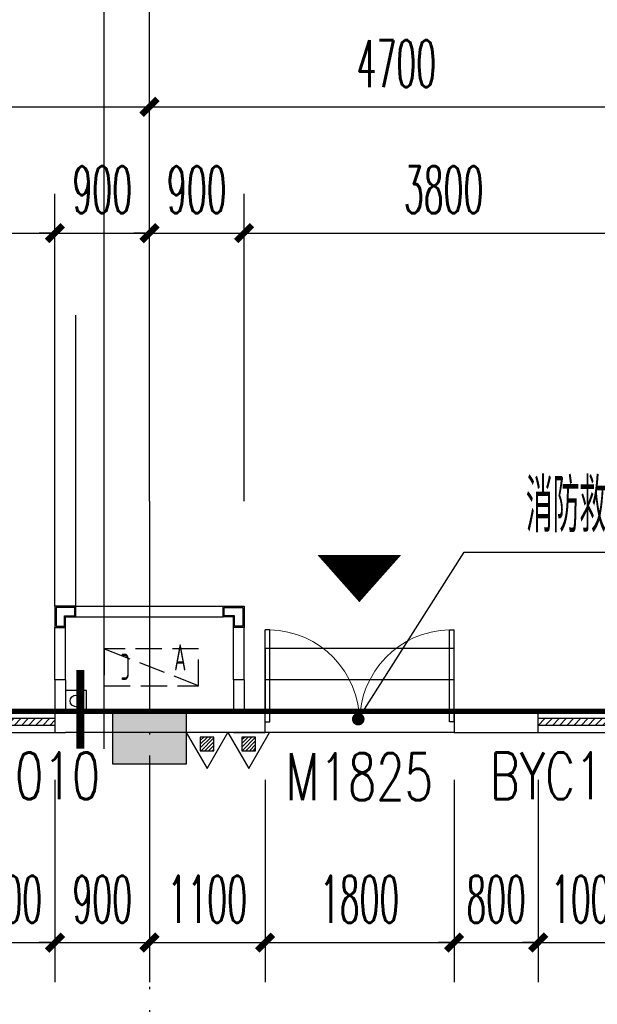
# Model space of a CAD drawing. Extents: x 1779708 to 7299578, y -1121471 to 88434.
# Tile 209 of 256: x 4330231 to 4335730, y -925629 to -916263. Entities that reach past the tile are written whole.
import ezdxf

# ---------------------------------------------------------------- set-up
doc = ezdxf.new("R2010")
doc.units = 0
doc.header["$LTSCALE"] = 1000
doc.header["$MEASUREMENT"] = 0
doc.linetypes.add('DASH', pattern=[0.35, 0.25, -0.1])
doc.linetypes.add('DOTE', pattern=[2.42, 2, -0.2, 0.02, -0.2])
doc.layers.get('0').update_dxf_attribs({"linetype": 'CONTINUOUS'})
doc.layers.get('Defpoints').update_dxf_attribs({"linetype": 'CONTINUOUS'})
for name, color, linetype in [('11111111111111111111111111111', 50, 'DASH'), ('AXIS', 3, 'CONTINUOUS'), ('DIM_IDEN', 3, 'CONTINUOUS'), ('DIM_LEAD', 3, 'CONTINUOUS'), ('DIM_污水', 3, 'CONTINUOUS'), ('DOTE', 1, 'DOTE'), ('EQUIP_灭火器', 7, 'CONTINUOUS'), ('GGSignatureLayer', 7, 'CONTINUOUS'), ('P_PS_DIM', 1, 'CONTINUOUS'), ('PUB_DIM', 3, 'CONTINUOUS'), ('PUB_TEXT', 7, 'CONTINUOUS'), ('STAIR', 2, 'CONTINUOUS'), ('WALL', 255, 'CONTINUOUS'), ('WINDOW', 2, 'CONTINUOUS'), ('WINDOW_TEXT', 7, 'CONTINUOUS'), ('可见线', 6, 'CONTINUOUS'), ('墙柱', 2, 'CONTINUOUS'), ('室外构件', 4, 'CONTINUOUS'), ('建筑', 31, 'CONTINUOUS'), ('空调机位表示', 70, 'CONTINUOUS')]:
    doc.layers.add(name, color=color, linetype=linetype)
doc.styles.add('_TCH_DIM', font='SIMPLEX.shx', dxfattribs={"width": 0.7, "bigfont": 'GBCBIG.shx'})
doc.styles.add('_TCH_DIM_T3', font='SIMPLEX.shx', dxfattribs={"width": 0.494118, "bigfont": 'GBCBIG.shx'})
doc.styles.add('_TCH_WINDOW', font='SIMPLEX', dxfattribs={"height": 3.5, "bigfont": 'GBCBIG'})
doc.styles.get("Standard").update_dxf_attribs({"font": 'GBENOR', "bigfont": 'GBCBIG'})
doc.dimstyles.new('_TCH_ARCH&&150', dxfattribs={"dimtxt": 446.25, "dimasz": 150, "dimexe": 375, "dimexo": 450, "dimgap": 189.375, "dimtad": 1, "dimdec": 0, "dimzin": 0, "dimdsep": 46, "dimtxsty": '_TCH_DIM_T3', "dimblk": 'ARCHTICK', "dimcen": 0.09, "dimdle": 225, "dimclrt": 7, "dimazin": 2, "dimtfac": 1, "dimtdec": 0, "dimtix": 1, "dimtmove": 2, "dimatfit": 3, "dimfxl": 250, "dimtolj": 1, "dimtzin": 0, "dimarcsym": 0})

# ---------------------------------------------------------------- blocks, each defined once
blk = doc.blocks.new('_ArchTick')
at = {"color": 0, "linetype": 'ByBlock', "const_width": 0.4}
blk.add_lwpolyline([(-0.5, -0.5), (0.5, 0.5)], dxfattribs=at)
blk = doc.blocks.new('*D6808')
at = {"layer": 'AXIS', "color": 0, "lineweight": -2, "transparency": 16777216}
for p, q in [((9700, 149650), (9700, 153325)), ((17600, 149650), (17600, 153325)), ((9475, 152950), (17825, 152950))]:
    blk.add_line(p, q, dxfattribs=at)
at = {"layer": 'Defpoints', "color": 0, "transparency": 16777216}
for p in [(17600, 152950), (9700, 149200), (17600, 149200)]:
    blk.add_point(p, dxfattribs=at)
at = {"layer": 'AXIS', "color": 0, "lineweight": -2, "transparency": 16777216, "xscale": 150, "yscale": 150, "zscale": 150, "rotation": 180}
blk.add_blockref('_ArchTick', (9700, 152950), dxfattribs=at)
at = {"layer": 'AXIS', "color": 0, "lineweight": -2, "transparency": 16777216, "xscale": 150, "yscale": 150, "zscale": 150}
blk.add_blockref('_ArchTick', (17600, 152950), dxfattribs=at)
at = {"layer": 'AXIS', "color": 7, "transparency": 16777216, "insert": (13650, 153362.5), "char_height": 446.25, "attachment_point": 5, "style": '_TCH_DIM_T3'}
blk.add_mtext('\\A1;7900', dxfattribs=at)
blk = doc.blocks.new('*D6809')
at = {"layer": 'AXIS', "color": 0, "lineweight": -2, "transparency": 16777216}
for p, q in [((17600, 149650), (17600, 153325)), ((22300, 149650), (22300, 153325)), ((17375, 152950), (22525, 152950))]:
    blk.add_line(p, q, dxfattribs=at)
at = {"layer": 'Defpoints', "color": 0, "transparency": 16777216}
for p in [(22300, 152950), (17600, 149200), (22300, 149200)]:
    blk.add_point(p, dxfattribs=at)
at = {"layer": 'AXIS', "color": 0, "lineweight": -2, "transparency": 16777216, "xscale": 150, "yscale": 150, "zscale": 150, "rotation": 180}
blk.add_blockref('_ArchTick', (17600, 152950), dxfattribs=at)
at = {"layer": 'AXIS', "color": 0, "lineweight": -2, "transparency": 16777216, "xscale": 150, "yscale": 150, "zscale": 150}
blk.add_blockref('_ArchTick', (22300, 152950), dxfattribs=at)
at = {"layer": 'AXIS', "color": 7, "transparency": 16777216, "insert": (19950, 153362.5), "char_height": 446.25, "attachment_point": 5, "style": '_TCH_DIM_T3'}
blk.add_mtext('\\A1;4700', dxfattribs=at)
blk = doc.blocks.new('A$C46E9187A')
at = {"layer": '空调机位表示', "linetype": 'DASH'}
blk.add_lwpolyline([(0, 0), (0, 350), (900, 350), (900, 0)], close=True, dxfattribs=at)
blk.add_lwpolyline([(0, 0), (900, 350)], dxfattribs=at)
at = {"layer": '空调机位表示', "width": 0.6}
for s, p in [('A', (117.7, 145)), ('C', (650.6, 55.4))]:
    blk.add_text(s, height=250, dxfattribs=at).set_placement(p)
blk = doc.blocks.new('a1')
at = {"layer": '11111111111111111111111111111'}
for p, q in [((59122, 49135.6), (59122, 48935.6)), ((59322, 49135.6), (59122, 49135.6)), ((59322, 48935.6), (59322, 49135.6)), ((59122, 48935.6), (59322, 48935.6))]:
    blk.add_line(p, q, dxfattribs=at)
blk = doc.blocks.new('$TwtSys$00000545')
h = blk.add_hatch()
h.set_pattern_fill('ANSI31', color=256, scale=200, angle=180, style=0)
h.set_pattern_definition([(225, (199409.273, 63921.482), (17.6776695, -17.6776695), [])])
h.paths.add_polyline_path([(64.9, 173.7), (-64.9, 173.7), (-64.9, 43.9), (64.9, 43.9)])
for p, q in [((0, 343.6), (-198.4, 0)), ((198.4, 0), (0, 343.6)), ((-198.4, 0), (198.4, 0))]:
    blk.add_line(p, q)
blk.add_lwpolyline([(64.9, 173.7), (-64.9, 173.7), (-64.9, 43.9), (64.9, 43.9)], close=True)
blk = doc.blocks.new('$DorLib2D$00000002')
for p, q in [((-0.5, 0), (-0.5, 0.4875)), ((-0.475, 0.4875), (-0.5, 0.4875)), ((-0.475, 0), (-0.475, 0.4875)), ((0.475, 0), (0.475, 0.4875)), ((0.475, 0.4875), (0.5, 0.4875)), ((0.5, 0), (0.5, 0.4875)), ((-0.5, 0), (-0.475, 0)), ((0.5, 0), (0.475, 0))]:
    blk.add_line(p, q)
at = {"lineweight": 13}
for centre, start, end in [((-0.4875, 0), 0, 88.5307), ((0.4875, 0), 91.4693, 180)]:
    blk.add_arc(centre, 0.4875, start, end, dxfattribs=at)
blk = doc.blocks.new('*D4665')
at = {"layer": 'Defpoints', "color": 0, "transparency": 16777216}
for p in [(4336167.1, -918293.3), (4332367.1, -921293.3), (4336167.1, -921293.3)]:
    blk.add_point(p, dxfattribs=at)
at = {"layer": 'PUB_DIM', "color": 0, "lineweight": -2, "transparency": 16777216}
for p, q in [((4332367.1, -920843.3), (4332367.1, -917918.3)), ((4336167.1, -920843.3), (4336167.1, -917918.3)), ((4332142.1, -918293.3), (4336392.1, -918293.3))]:
    blk.add_line(p, q, dxfattribs=at)
at = {"layer": 'PUB_DIM', "color": 0, "lineweight": -2, "transparency": 16777216, "xscale": 150, "yscale": 150, "zscale": 150, "rotation": 180}
blk.add_blockref('_ArchTick', (4332367.1, -918293.3), dxfattribs=at)
at = {"layer": 'PUB_DIM', "color": 0, "lineweight": -2, "transparency": 16777216, "xscale": 150, "yscale": 150, "zscale": 150}
blk.add_blockref('_ArchTick', (4336167.1, -918293.3), dxfattribs=at)
at = {"layer": 'PUB_DIM', "color": 7, "transparency": 16777216, "insert": (4334267.1, -917880.8), "char_height": 446.25, "attachment_point": 5, "style": '_TCH_DIM_T3'}
blk.add_mtext('\\A1;3800', dxfattribs=at)
blk = doc.blocks.new('*D4666')
at = {"layer": 'Defpoints', "color": 0, "transparency": 16777216}
for p in [(4332367.1, -918293.3), (4331467.1, -921293.3), (4332367.1, -921293.3)]:
    blk.add_point(p, dxfattribs=at)
at = {"layer": 'PUB_DIM', "color": 0, "lineweight": -2, "transparency": 16777216}
for p, q in [((4331467.1, -920843.3), (4331467.1, -917918.3)), ((4332367.1, -920843.3), (4332367.1, -917918.3)), ((4331467.1, -918293.3), (4331317.1, -918293.3)), ((4331467.1, -918293.3), (4332367.1, -918293.3)), ((4332367.1, -918293.3), (4332517.1, -918293.3))]:
    blk.add_line(p, q, dxfattribs=at)
at = {"layer": 'PUB_DIM', "color": 0, "lineweight": -2, "transparency": 16777216, "xscale": 150, "yscale": 150, "zscale": 150}
blk.add_blockref('_ArchTick', (4331467.1, -918293.3), dxfattribs=at)
at = {"layer": 'PUB_DIM', "color": 0, "lineweight": -2, "transparency": 16777216, "xscale": 150, "yscale": 150, "zscale": 150, "rotation": 180}
blk.add_blockref('_ArchTick', (4332367.1, -918293.3), dxfattribs=at)
at = {"layer": 'PUB_DIM', "color": 7, "transparency": 16777216, "insert": (4331917.1, -917880.8), "char_height": 446.25, "attachment_point": 5, "style": '_TCH_DIM_T3'}
blk.add_mtext('\\A1;900', dxfattribs=at)
blk = doc.blocks.new('*D4667')
at = {"layer": 'Defpoints', "color": 0, "transparency": 16777216}
for p in [(4331467.1, -918293.3), (4330567.1, -921293.3), (4331467.1, -921293.3)]:
    blk.add_point(p, dxfattribs=at)
at = {"layer": 'PUB_DIM', "color": 0, "lineweight": -2, "transparency": 16777216}
for p, q in [((4330567.1, -920843.3), (4330567.1, -917918.3)), ((4331467.1, -920843.3), (4331467.1, -917918.3)), ((4330567.1, -918293.3), (4330417.1, -918293.3)), ((4330567.1, -918293.3), (4331467.1, -918293.3)), ((4331467.1, -918293.3), (4331617.1, -918293.3))]:
    blk.add_line(p, q, dxfattribs=at)
at = {"layer": 'PUB_DIM', "color": 0, "lineweight": -2, "transparency": 16777216, "xscale": 150, "yscale": 150, "zscale": 150}
blk.add_blockref('_ArchTick', (4330567.1, -918293.3), dxfattribs=at)
at = {"layer": 'PUB_DIM', "color": 0, "lineweight": -2, "transparency": 16777216, "xscale": 150, "yscale": 150, "zscale": 150, "rotation": 180}
blk.add_blockref('_ArchTick', (4331467.1, -918293.3), dxfattribs=at)
at = {"layer": 'PUB_DIM', "color": 7, "transparency": 16777216, "insert": (4331017.1, -917880.8), "char_height": 446.25, "attachment_point": 5, "style": '_TCH_DIM_T3'}
blk.add_mtext('\\A1;900', dxfattribs=at)
blk = doc.blocks.new('*D4668')
at = {"layer": 'Defpoints', "color": 0, "transparency": 16777216}
for p in [(4330567.1, -918293.3), (4324367.1, -921293.3), (4330567.1, -921293.3)]:
    blk.add_point(p, dxfattribs=at)
at = {"layer": 'PUB_DIM', "color": 0, "lineweight": -2, "transparency": 16777216}
for p, q in [((4324367.1, -920843.3), (4324367.1, -917918.3)), ((4330567.1, -920843.3), (4330567.1, -917918.3)), ((4324142.1, -918293.3), (4330792.1, -918293.3))]:
    blk.add_line(p, q, dxfattribs=at)
at = {"layer": 'PUB_DIM', "color": 0, "lineweight": -2, "transparency": 16777216, "xscale": 150, "yscale": 150, "zscale": 150, "rotation": 180}
blk.add_blockref('_ArchTick', (4324367.1, -918293.3), dxfattribs=at)
at = {"layer": 'PUB_DIM', "color": 0, "lineweight": -2, "transparency": 16777216, "xscale": 150, "yscale": 150, "zscale": 150}
blk.add_blockref('_ArchTick', (4330567.1, -918293.3), dxfattribs=at)
at = {"layer": 'PUB_DIM', "color": 7, "transparency": 16777216, "insert": (4327467.1, -917880.8), "char_height": 446.25, "attachment_point": 5, "style": '_TCH_DIM_T3'}
blk.add_mtext('\\A1;6200', dxfattribs=at)
blk = doc.blocks.new('$WINLIB2D$00000039')
at = {"color": 0}
for p, q in [((0.5, 0.5), (-0.5, 0.5)), ((-0.5, 0.1667), (0.5, 0.1667)), ((-0.3839, -0.1667), (-0.448, 0.1667)), ((-0.3159, -0.1667), (-0.38, 0.1667)), ((-0.2479, -0.1667), (-0.312, 0.1667)), ((-0.1799, -0.1667), (-0.244, 0.1667)), ((-0.1119, -0.1667), (-0.176, 0.1667)), ((-0.0439, -0.1667), (-0.108, 0.1667)), ((0.0241, -0.1667), (-0.04, 0.1667)), ((0.0921, -0.1667), (0.028, 0.1667)), ((0.16, -0.1667), (0.0959, 0.1667)), ((0.228, -0.1667), (0.1639, 0.1667)), ((0.296, -0.1667), (0.2319, 0.1667)), ((0.364, -0.1667), (0.2999, 0.1667)), ((0.432, -0.1667), (0.3679, 0.1667)), ((0.5, -0.1667), (0.4359, 0.1667)), ((-0.4519, -0.1667), (-0.5, 0.0836)), ((-0.5, -0.1667), (0.5, -0.1667)), ((0.5, -0.5), (-0.5, -0.5))]:
    blk.add_line(p, q, dxfattribs=at)
blk = doc.blocks.new('*D6453')
at = {"layer": 'Defpoints', "color": 0, "transparency": 16777216}
for p in [(4335167.1, -923043.3), (4336167.1, -923043.3), (4336167.1, -925041.7)]:
    blk.add_point(p, dxfattribs=at)
at = {"layer": 'PUB_DIM', "color": 0, "lineweight": -2, "transparency": 16777216}
for p, q in [((4335167.1, -923493.3), (4335167.1, -925416.7)), ((4336167.1, -923493.3), (4336167.1, -925416.7)), ((4335167.1, -925041.7), (4335017.1, -925041.7)), ((4335167.1, -925041.7), (4336167.1, -925041.7)), ((4336167.1, -925041.7), (4336317.1, -925041.7))]:
    blk.add_line(p, q, dxfattribs=at)
at = {"layer": 'PUB_DIM', "color": 0, "lineweight": -2, "transparency": 16777216, "xscale": 150, "yscale": 150, "zscale": 150}
blk.add_blockref('_ArchTick', (4335167.1, -925041.7), dxfattribs=at)
at = {"layer": 'PUB_DIM', "color": 0, "lineweight": -2, "transparency": 16777216, "xscale": 150, "yscale": 150, "zscale": 150, "rotation": 180}
blk.add_blockref('_ArchTick', (4336167.1, -925041.7), dxfattribs=at)
at = {"layer": 'PUB_DIM', "color": 7, "transparency": 16777216, "insert": (4335667.1, -924629.2), "char_height": 446.25, "attachment_point": 5, "style": '_TCH_DIM_T3'}
blk.add_mtext('\\A1;1000', dxfattribs=at)
blk = doc.blocks.new('*D6454')
at = {"layer": 'Defpoints', "color": 0, "transparency": 16777216}
for p in [(4334367.1, -923043.3), (4335167.1, -923043.3), (4335167.1, -925041.7)]:
    blk.add_point(p, dxfattribs=at)
at = {"layer": 'PUB_DIM', "color": 0, "lineweight": -2, "transparency": 16777216}
for p, q in [((4334367.1, -923493.3), (4334367.1, -925416.7)), ((4335167.1, -923493.3), (4335167.1, -925416.7)), ((4334367.1, -925041.7), (4334217.1, -925041.7)), ((4334367.1, -925041.7), (4335167.1, -925041.7)), ((4335167.1, -925041.7), (4335317.1, -925041.7))]:
    blk.add_line(p, q, dxfattribs=at)
at = {"layer": 'PUB_DIM', "color": 0, "lineweight": -2, "transparency": 16777216, "xscale": 150, "yscale": 150, "zscale": 150}
blk.add_blockref('_ArchTick', (4334367.1, -925041.7), dxfattribs=at)
at = {"layer": 'PUB_DIM', "color": 0, "lineweight": -2, "transparency": 16777216, "xscale": 150, "yscale": 150, "zscale": 150, "rotation": 180}
blk.add_blockref('_ArchTick', (4335167.1, -925041.7), dxfattribs=at)
at = {"layer": 'PUB_DIM', "color": 7, "transparency": 16777216, "insert": (4334767.1, -924629.2), "char_height": 446.25, "attachment_point": 5, "style": '_TCH_DIM_T3'}
blk.add_mtext('\\A1;800', dxfattribs=at)
blk = doc.blocks.new('*D6455')
at = {"layer": 'Defpoints', "color": 0, "transparency": 16777216}
for p in [(4332567.1, -923043.3), (4334367.1, -923043.3), (4334367.1, -925041.7)]:
    blk.add_point(p, dxfattribs=at)
at = {"layer": 'PUB_DIM', "color": 0, "lineweight": -2, "transparency": 16777216}
for p, q in [((4332567.1, -923493.3), (4332567.1, -925416.7)), ((4334367.1, -923493.3), (4334367.1, -925416.7)), ((4332342.1, -925041.7), (4334592.1, -925041.7))]:
    blk.add_line(p, q, dxfattribs=at)
at = {"layer": 'PUB_DIM', "color": 0, "lineweight": -2, "transparency": 16777216, "xscale": 150, "yscale": 150, "zscale": 150, "rotation": 180}
blk.add_blockref('_ArchTick', (4332567.1, -925041.7), dxfattribs=at)
at = {"layer": 'PUB_DIM', "color": 0, "lineweight": -2, "transparency": 16777216, "xscale": 150, "yscale": 150, "zscale": 150}
blk.add_blockref('_ArchTick', (4334367.1, -925041.7), dxfattribs=at)
at = {"layer": 'PUB_DIM', "color": 7, "transparency": 16777216, "insert": (4333467.1, -924629.2), "char_height": 446.25, "attachment_point": 5, "style": '_TCH_DIM_T3'}
blk.add_mtext('\\A1;1800', dxfattribs=at)
blk = doc.blocks.new('*D6456')
at = {"layer": 'Defpoints', "color": 0, "transparency": 16777216}
for p in [(4331467.1, -923043.3), (4332567.1, -923043.3), (4332567.1, -925041.7)]:
    blk.add_point(p, dxfattribs=at)
at = {"layer": 'PUB_DIM', "color": 0, "lineweight": -2, "transparency": 16777216}
for p, q in [((4331467.1, -923493.3), (4331467.1, -925416.7)), ((4332567.1, -923493.3), (4332567.1, -925416.7)), ((4331242.1, -925041.7), (4332792.1, -925041.7))]:
    blk.add_line(p, q, dxfattribs=at)
at = {"layer": 'PUB_DIM', "color": 0, "lineweight": -2, "transparency": 16777216, "xscale": 150, "yscale": 150, "zscale": 150, "rotation": 180}
blk.add_blockref('_ArchTick', (4331467.1, -925041.7), dxfattribs=at)
at = {"layer": 'PUB_DIM', "color": 0, "lineweight": -2, "transparency": 16777216, "xscale": 150, "yscale": 150, "zscale": 150}
blk.add_blockref('_ArchTick', (4332567.1, -925041.7), dxfattribs=at)
at = {"layer": 'PUB_DIM', "color": 7, "transparency": 16777216, "insert": (4332017.1, -924629.2), "char_height": 446.25, "attachment_point": 5, "style": '_TCH_DIM_T3'}
blk.add_mtext('\\A1;1100', dxfattribs=at)
blk = doc.blocks.new('*D6457')
at = {"layer": 'Defpoints', "color": 0, "transparency": 16777216}
for p in [(4330567.1, -923043.3), (4331467.1, -923043.3), (4331467.1, -925041.7)]:
    blk.add_point(p, dxfattribs=at)
at = {"layer": 'PUB_DIM', "color": 0, "lineweight": -2, "transparency": 16777216}
for p, q in [((4330567.1, -923493.3), (4330567.1, -925416.7)), ((4331467.1, -923493.3), (4331467.1, -925416.7)), ((4330567.1, -925041.7), (4330417.1, -925041.7)), ((4330567.1, -925041.7), (4331467.1, -925041.7)), ((4331467.1, -925041.7), (4331617.1, -925041.7))]:
    blk.add_line(p, q, dxfattribs=at)
at = {"layer": 'PUB_DIM', "color": 0, "lineweight": -2, "transparency": 16777216, "xscale": 150, "yscale": 150, "zscale": 150}
blk.add_blockref('_ArchTick', (4330567.1, -925041.7), dxfattribs=at)
at = {"layer": 'PUB_DIM', "color": 0, "lineweight": -2, "transparency": 16777216, "xscale": 150, "yscale": 150, "zscale": 150, "rotation": 180}
blk.add_blockref('_ArchTick', (4331467.1, -925041.7), dxfattribs=at)
at = {"layer": 'PUB_DIM', "color": 7, "transparency": 16777216, "insert": (4331017.1, -924629.2), "char_height": 446.25, "attachment_point": 5, "style": '_TCH_DIM_T3'}
blk.add_mtext('\\A1;900', dxfattribs=at)
blk = doc.blocks.new('*D6458')
at = {"layer": 'Defpoints', "color": 0, "transparency": 16777216}
for p in [(4329567.1, -923043.3), (4330567.1, -923043.3), (4330567.1, -925041.7)]:
    blk.add_point(p, dxfattribs=at)
at = {"layer": 'PUB_DIM', "color": 0, "lineweight": -2, "transparency": 16777216}
for p, q in [((4329567.1, -923493.3), (4329567.1, -925416.7)), ((4330567.1, -923493.3), (4330567.1, -925416.7)), ((4329567.1, -925041.7), (4329417.1, -925041.7)), ((4329567.1, -925041.7), (4330567.1, -925041.7)), ((4330567.1, -925041.7), (4330717.1, -925041.7))]:
    blk.add_line(p, q, dxfattribs=at)
at = {"layer": 'PUB_DIM', "color": 0, "lineweight": -2, "transparency": 16777216, "xscale": 150, "yscale": 150, "zscale": 150}
blk.add_blockref('_ArchTick', (4329567.1, -925041.7), dxfattribs=at)
at = {"layer": 'PUB_DIM', "color": 0, "lineweight": -2, "transparency": 16777216, "xscale": 150, "yscale": 150, "zscale": 150, "rotation": 180}
blk.add_blockref('_ArchTick', (4330567.1, -925041.7), dxfattribs=at)
at = {"layer": 'PUB_DIM', "color": 7, "transparency": 16777216, "insert": (4330067.1, -924629.2), "char_height": 446.25, "attachment_point": 5, "style": '_TCH_DIM_T3'}
blk.add_mtext('\\A1;1000', dxfattribs=at)
blk = doc.blocks.new('A$C159220C3')
at = {"layer": 'AXIS'}
blk.add_line((17600, 149200), (17600, 155200), dxfattribs=at)
at = {"layer": 'DOTE'}
for p, q in [((17600, 149200), (17600, 7200)), ((86800, 147200), (7200, 147200))]:
    blk.add_line(p, q, dxfattribs=at)
at = {"layer": 'AXIS'}
for p1, p2, picture, middle in [((9700, 149200), (17600, 149200), '*D6808', (13650, 153362.5)), ((17600, 149200), (22300, 149200), '*D6809', (19950, 153362.5))]:
    dim = blk.add_aligned_dim(p1=p1, p2=p2, distance=3750, dimstyle='_TCH_ARCH&&150', dxfattribs=at)
    dim.commit()
    dim.dimension.update_dxf_attribs({"geometry": picture, "text_midpoint": middle})

msp = doc.modelspace()

# ---------------------------------------------------------------- hatches: boundary and pattern name
at = {"layer": '墙柱'}
h = msp.add_hatch(color=256, dxfattribs=at)
h.paths.add_polyline_path([(4323067.1, -1009843.3), (4324067.1, -1009843.3), (4324067.1, -1010343.3), (4323067.1, -1010343.3)])
h.paths.add_polyline_path([(4323067.1, -1016093.3), (4324067.1, -1016093.3), (4324067.1, -1016593.3), (4323067.1, -1016593.3)])
h.paths.add_polyline_path([(4323067.1, -1022643.3), (4324067.1, -1022643.3), (4324067.1, -1023143.3), (4323067.1, -1023143.3)])
h.paths.add_polyline_path([(4397967.1, -1051543.3), (4398667.1, -1051543.3), (4398667.1, -1051043.3), (4397967.1, -1051043.3)])
h.paths.add_polyline_path([(4347917.1, -1019143.3), (4348617.1, -1019143.3), (4348617.1, -1019643.3), (4347917.1, -1019643.3)])
h.paths.add_polyline_path([(4389917.1, -1051543.3), (4390617.1, -1051543.3), (4390617.1, -1051043.3), (4389917.1, -1051043.3)])
h.paths.add_polyline_path([(4347917.1, -1051543.3), (4348617.1, -1051543.3), (4348617.1, -1051043.3), (4347917.1, -1051043.3)])
h.paths.add_polyline_path([(4323567.1, -1028493.3), (4324067.1, -1028493.3), (4324067.1, -1028993.3), (4323567.1, -1028993.3)])
h.paths.add_polyline_path([(4350197.1, -1045743.3), (4350197.1, -1045443.3), (4349297.1, -1045443.3), (4349297.1, -1045743.3)])
h.paths.add_polyline_path([(4377567.1, -1060843.3), (4378067.1, -1060843.3), (4378067.1, -1060343.3), (4377567.1, -1060343.3)])
h.paths.add_polyline_path([(4339667.1, -1009843.3), (4340167.1, -1009843.3), (4340167.1, -1010343.3), (4339667.1, -1010343.3)])
h.paths.add_polyline_path([(4347967.1, -1009843.3), (4348567.1, -1009843.3), (4348567.1, -1010343.3), (4347967.1, -1010343.3)])
h.paths.add_polyline_path([(4365067.1, -1019043.3), (4365667.1, -1019043.3), (4365667.1, -1019643.3), (4365067.1, -1019643.3)])
h.paths.add_polyline_path([(4381567.1, -1027843.3), (4382167.1, -1027843.3), (4382167.1, -1028443.3), (4381567.1, -1028443.3)])
h.paths.add_polyline_path([(4336067.1, -1015993.3), (4336567.1, -1015993.3), (4336567.1, -1016693.3), (4336067.1, -1016693.3)])
h.paths.add_polyline_path([(4389767.1, -1023743.3), (4390267.1, -1023743.3), (4390267.1, -1024243.3), (4389767.1, -1024243.3)])
h.paths.add_polyline_path([(4339567.1, -1048043.3), (4340167.1, -1048043.3), (4340167.1, -1047543.3), (4339567.1, -1047543.3)])
h.paths.add_polyline_path([(4343767.1, -1041443.3), (4344267.1, -1041443.3), (4344267.1, -1040943.3), (4343767.1, -1040943.3)])
h.paths.add_polyline_path([(4343767.1, -1034843.3), (4344267.1, -1034843.3), (4344267.1, -1034343.3), (4343767.1, -1034343.3)])
h.paths.add_polyline_path([(4336067.1, -1029093.3), (4336567.1, -1029093.3), (4336567.1, -1028393.3), (4336067.1, -1028393.3)])
h.paths.add_polyline_path([(4343767.1, -1022643.3), (4344267.1, -1022643.3), (4344267.1, -1023143.3), (4343767.1, -1023143.3)])
h.paths.add_polyline_path([(4336067.1, -1009843.3), (4336567.1, -1009843.3), (4336567.1, -1010343.3), (4336067.1, -1010343.3)])
h.paths.add_polyline_path([(4377967.1, -1036343.3), (4377467.1, -1036343.3), (4377467.1, -1035843.3), (4377967.1, -1035843.3)])
h.paths.add_polyline_path([(4397967.1, -1019143.3), (4398667.1, -1019143.3), (4398667.1, -1019643.3), (4397967.1, -1019643.3)])
h.paths.add_polyline_path([(4331467.1, -1048043.3), (4331967.1, -1048043.3), (4331967.1, -1047543.3), (4331467.1, -1047543.3)])
h.paths.add_polyline_path([(4389917.1, -1036443.3), (4390617.1, -1036443.3), (4390617.1, -1035843.3), (4389917.1, -1035843.3)])
h.paths.add_polyline_path([(4397967.1, -1035843.3), (4398667.1, -1035843.3), (4398667.1, -1036443.3), (4397967.1, -1036443.3)])
h.paths.add_polyline_path([(4381567.1, -1035843.3), (4382167.1, -1035843.3), (4382167.1, -1036443.3), (4381567.1, -1036443.3)])
h.paths.add_polyline_path([(4389767.1, -1027943.3), (4390267.1, -1027943.3), (4390267.1, -1028443.3), (4389767.1, -1028443.3)])
h.paths.add_polyline_path([(4377467.1, -1027943.3), (4377967.1, -1027943.3), (4377967.1, -1028443.3), (4377467.1, -1028443.3)])
h.paths.add_polyline_path([(4373217.1, -1048043.3), (4373717.1, -1048043.3), (4373717.1, -1047543.3), (4373217.1, -1047543.3)])
h.paths.add_polyline_path([(4369267.1, -1009843.3), (4369767.1, -1009843.3), (4369767.1, -1010343.3), (4369267.1, -1010343.3)])
h.paths.add_polyline_path([(4365567.1, -1022643.3), (4365067.1, -1022643.3), (4365067.1, -1023143.3), (4365567.1, -1023143.3)])
h.paths.add_polyline_path([(4365567.1, -1009843.3), (4365067.1, -1009843.3), (4365067.1, -1010343.3), (4365567.1, -1010343.3)])
h.paths.add_polyline_path([(4347967.1, -1022643.3), (4348467.1, -1022643.3), (4348467.1, -1023143.3), (4347967.1, -1023143.3)])
h.paths.add_polyline_path([(4343767.1, -1028993.3), (4344267.1, -1028993.3), (4344267.1, -1028493.3), (4343767.1, -1028493.3)])
h.paths.add_polyline_path([(4336067.1, -1023343.3), (4336567.1, -1023343.3), (4336567.1, -1022643.3), (4336067.1, -1022643.3)])
h.paths.add_polyline_path([(4339567.1, -1034843.3), (4340167.1, -1034843.3), (4340167.1, -1034343.3), (4339567.1, -1034343.3)])
h.paths.add_polyline_path([(4331167.1, -1034843.3), (4331767.1, -1034843.3), (4331767.1, -1034343.3), (4331167.1, -1034343.3)])
h.paths.add_polyline_path([(4323067.1, -1034843.3), (4324067.1, -1034843.3), (4324067.1, -1034343.3), (4323067.1, -1034343.3)])
h.paths.add_polyline_path([(4339567.1, -1041543.3), (4340167.1, -1041543.3), (4340167.1, -1040943.3), (4339567.1, -1040943.3)])
h.paths.add_polyline_path([(4331467.1, -1041543.3), (4331967.1, -1041543.3), (4331967.1, -1040943.3), (4331467.1, -1040943.3)])
h.paths.add_polyline_path([(4397967.1, -1022343.3), (4398667.1, -1022343.3), (4398667.1, -1022843.3), (4397967.1, -1022843.3)])
h.paths.add_polyline_path([(4398167.1, -1009843.3), (4398667.1, -1009843.3), (4398667.1, -1010343.3), (4398167.1, -1010343.3)])
h.paths.add_polyline_path([(4389917.1, -1018943.3), (4390617.1, -1018943.3), (4390617.1, -1019643.3), (4389917.1, -1019643.3)])
h.paths.add_polyline_path([(4389867.1, -1009843.3), (4390667.1, -1009843.3), (4390667.1, -1010343.3), (4389867.1, -1010343.3)])
h.paths.add_polyline_path([(4381517.1, -1018943.3), (4382217.1, -1018943.3), (4382217.1, -1019643.3), (4381517.1, -1019643.3)])
h.paths.add_polyline_path([(4381567.1, -1009843.3), (4382167.1, -1009843.3), (4382167.1, -1010343.3), (4381567.1, -1010343.3)])
h.paths.add_polyline_path([(4373217.1, -1022643.3), (4373717.1, -1022643.3), (4373717.1, -1023143.3), (4373217.1, -1023143.3)])
h.paths.add_polyline_path([(4373117.1, -1019143.3), (4373817.1, -1019143.3), (4373817.1, -1019643.3), (4373117.1, -1019643.3)])
h.paths.add_polyline_path([(4373217.1, -1009843.3), (4373717.1, -1009843.3), (4373717.1, -1010343.3), (4373217.1, -1010343.3)])
h.paths.add_polyline_path([(4356167.1, -1022643.3), (4356667.1, -1022643.3), (4356667.1, -1023143.3), (4356167.1, -1023143.3)])
h.paths.add_polyline_path([(4356067.1, -1019043.3), (4356667.1, -1019043.3), (4356667.1, -1019643.3), (4356067.1, -1019643.3)])
h.paths.add_polyline_path([(4339567.1, -1019043.3), (4340167.1, -1019043.3), (4340167.1, -1019643.3), (4339567.1, -1019643.3)])
h.paths.add_polyline_path([(4356167.1, -1009843.3), (4356667.1, -1009843.3), (4356667.1, -1010343.3), (4356167.1, -1010343.3)])
h.paths.add_polyline_path([(4389917.1, -1048043.3), (4390617.1, -1048043.3), (4390617.1, -1047443.3), (4389917.1, -1047443.3)])
h.paths.add_polyline_path([(4397967.1, -1060843.3), (4398667.1, -1060843.3), (4398667.1, -1060343.3), (4397967.1, -1060343.3)])
h.paths.add_polyline_path([(4389967.1, -1060843.3), (4390567.1, -1060843.3), (4390567.1, -1060343.3), (4389967.1, -1060343.3)])
h.paths.add_polyline_path([(4381567.1, -1048043.3), (4382167.1, -1048043.3), (4382167.1, -1047443.3), (4381567.1, -1047443.3)])
h.paths.add_polyline_path([(4381517.1, -1051543.3), (4382217.1, -1051543.3), (4382217.1, -1051043.3), (4381517.1, -1051043.3)])
h.paths.add_polyline_path([(4381617.1, -1060843.3), (4382117.1, -1060843.3), (4382117.1, -1060343.3), (4381617.1, -1060343.3)])
h.paths.add_polyline_path([(4373167.1, -1051643.3), (4373767.1, -1051643.3), (4373767.1, -1051043.3), (4373167.1, -1051043.3)])
h.paths.add_polyline_path([(4373167.1, -1060843.3), (4373767.1, -1060843.3), (4373767.1, -1060343.3), (4373167.1, -1060343.3)])
h.paths.add_polyline_path([(4365067.1, -1048043.3), (4365567.1, -1048043.3), (4365567.1, -1047543.3), (4365067.1, -1047543.3)])
h.paths.add_polyline_path([(4365067.1, -1051643.3), (4365667.1, -1051643.3), (4365667.1, -1051043.3), (4365067.1, -1051043.3)])
h.paths.add_polyline_path([(4356167.1, -1048043.3), (4356667.1, -1048043.3), (4356667.1, -1047543.3), (4356167.1, -1047543.3)])
h.paths.add_polyline_path([(4348127.1, -1048043.3), (4348727.1, -1048043.3), (4348727.1, -1047643.3), (4348127.1, -1047643.3)])
h.paths.add_polyline_path([(4356067.1, -1051643.3), (4356667.1, -1051643.3), (4356667.1, -1051043.3), (4356067.1, -1051043.3)])
h.paths.add_polyline_path([(4323067.1, -1048343.3), (4323767.1, -1048343.3), (4323767.1, -1047843.3), (4323067.1, -1047843.3)])
h.paths.add_polyline_path([(4323067.1, -1051543.3), (4323767.1, -1051543.3), (4323767.1, -1051043.3), (4323067.1, -1051043.3)])
h.paths.add_polyline_path([(4331117.1, -1051543.3), (4331817.1, -1051543.3), (4331817.1, -1051043.3), (4331117.1, -1051043.3)])
h.paths.add_polyline_path([(4339567.1, -1051643.3), (4340167.1, -1051643.3), (4340167.1, -1051043.3), (4339567.1, -1051043.3)])
h.paths.add_polyline_path([(4365067.1, -1060843.3), (4365567.1, -1060843.3), (4365567.1, -1060343.3), (4365067.1, -1060343.3)])
h.paths.add_polyline_path([(4356167.1, -1060843.3), (4356667.1, -1060843.3), (4356667.1, -1060343.3), (4356167.1, -1060343.3)])
h.paths.add_polyline_path([(4347967.1, -1060843.3), (4348567.1, -1060843.3), (4348567.1, -1060343.3), (4347967.1, -1060343.3)])
h.paths.add_polyline_path([(4339567.1, -1060843.3), (4340167.1, -1060843.3), (4340167.1, -1060343.3), (4339567.1, -1060343.3)])
h.paths.add_polyline_path([(4331117.1, -1060843.3), (4331817.1, -1060843.3), (4331817.1, -1060343.3), (4331117.1, -1060343.3)])
h.paths.add_polyline_path([(4323067.1, -1060843.3), (4323567.1, -1060843.3), (4323567.1, -1060343.3), (4323067.1, -1060343.3)])
h.paths.add_polyline_path([(4397967.1, -1048043.3), (4398667.1, -1048043.3), (4398667.1, -1047443.3), (4397967.1, -1047443.3)])
h.paths.add_polyline_path([(4323067.1, -973843.3), (4324067.1, -973843.3), (4324067.1, -973343.3), (4323067.1, -973343.3)])
h.paths.add_polyline_path([(4323067.1, -967593.3), (4324067.1, -967593.3), (4324067.1, -967093.3), (4323067.1, -967093.3)])
h.paths.add_polyline_path([(4323067.1, -961043.3), (4324067.1, -961043.3), (4324067.1, -960543.3), (4323067.1, -960543.3)])
h.paths.add_polyline_path([(4397967.1, -932143.3), (4398667.1, -932143.3), (4398667.1, -932643.3), (4397967.1, -932643.3)])
h.paths.add_polyline_path([(4347917.1, -964543.3), (4348617.1, -964543.3), (4348617.1, -964043.3), (4347917.1, -964043.3)])
h.paths.add_polyline_path([(4389917.1, -932143.3), (4390617.1, -932143.3), (4390617.1, -932643.3), (4389917.1, -932643.3)])
h.paths.add_polyline_path([(4347917.1, -932143.3), (4348617.1, -932143.3), (4348617.1, -932643.3), (4347917.1, -932643.3)])
h.paths.add_polyline_path([(4323567.1, -955193.3), (4324067.1, -955193.3), (4324067.1, -954693.3), (4323567.1, -954693.3)])
h.paths.add_polyline_path([(4350197.1, -937943.3), (4350197.1, -938243.3), (4349297.1, -938243.3), (4349297.1, -937943.3)])
h.paths.add_polyline_path([(4377567.1, -922843.3), (4378067.1, -922843.3), (4378067.1, -923343.3), (4377567.1, -923343.3)])
h.paths.add_polyline_path([(4339667.1, -973843.3), (4340167.1, -973843.3), (4340167.1, -973343.3), (4339667.1, -973343.3)])
h.paths.add_polyline_path([(4347967.1, -973843.3), (4348567.1, -973843.3), (4348567.1, -973343.3), (4347967.1, -973343.3)])
h.paths.add_polyline_path([(4365067.1, -964643.3), (4365667.1, -964643.3), (4365667.1, -964043.3), (4365067.1, -964043.3)])
h.paths.add_polyline_path([(4381567.1, -955843.3), (4382167.1, -955843.3), (4382167.1, -955243.3), (4381567.1, -955243.3)])
h.paths.add_polyline_path([(4336067.1, -967693.3), (4336567.1, -967693.3), (4336567.1, -966993.3), (4336067.1, -966993.3)])
h.paths.add_polyline_path([(4389767.1, -959943.3), (4390267.1, -959943.3), (4390267.1, -959443.3), (4389767.1, -959443.3)])
h.paths.add_polyline_path([(4339567.1, -935643.3), (4340167.1, -935643.3), (4340167.1, -936143.3), (4339567.1, -936143.3)])
h.paths.add_polyline_path([(4343767.1, -942243.3), (4344267.1, -942243.3), (4344267.1, -942743.3), (4343767.1, -942743.3)])
h.paths.add_polyline_path([(4343767.1, -948843.3), (4344267.1, -948843.3), (4344267.1, -949343.3), (4343767.1, -949343.3)])
h.paths.add_polyline_path([(4336067.1, -954593.3), (4336567.1, -954593.3), (4336567.1, -955293.3), (4336067.1, -955293.3)])
h.paths.add_polyline_path([(4343767.1, -961043.3), (4344267.1, -961043.3), (4344267.1, -960543.3), (4343767.1, -960543.3)])
h.paths.add_polyline_path([(4336067.1, -973843.3), (4336567.1, -973843.3), (4336567.1, -973343.3), (4336067.1, -973343.3)])
h.paths.add_polyline_path([(4377967.1, -947343.3), (4377467.1, -947343.3), (4377467.1, -947843.3), (4377967.1, -947843.3)])
h.paths.add_polyline_path([(4397967.1, -964543.3), (4398667.1, -964543.3), (4398667.1, -964043.3), (4397967.1, -964043.3)])
h.paths.add_polyline_path([(4331467.1, -935643.3), (4331967.1, -935643.3), (4331967.1, -936143.3), (4331467.1, -936143.3)])
h.paths.add_polyline_path([(4389917.1, -947243.3), (4390617.1, -947243.3), (4390617.1, -947843.3), (4389917.1, -947843.3)])
h.paths.add_polyline_path([(4397967.1, -947843.3), (4398667.1, -947843.3), (4398667.1, -947243.3), (4397967.1, -947243.3)])
h.paths.add_polyline_path([(4381567.1, -947843.3), (4382167.1, -947843.3), (4382167.1, -947243.3), (4381567.1, -947243.3)])
h.paths.add_polyline_path([(4389767.1, -955743.3), (4390267.1, -955743.3), (4390267.1, -955243.3), (4389767.1, -955243.3)])
h.paths.add_polyline_path([(4377467.1, -955743.3), (4377967.1, -955743.3), (4377967.1, -955243.3), (4377467.1, -955243.3)])
h.paths.add_polyline_path([(4373217.1, -935643.3), (4373717.1, -935643.3), (4373717.1, -936143.3), (4373217.1, -936143.3)])
h.paths.add_polyline_path([(4369267.1, -973843.3), (4369767.1, -973843.3), (4369767.1, -973343.3), (4369267.1, -973343.3)])
h.paths.add_polyline_path([(4365567.1, -961043.3), (4365067.1, -961043.3), (4365067.1, -960543.3), (4365567.1, -960543.3)])
h.paths.add_polyline_path([(4365567.1, -973843.3), (4365067.1, -973843.3), (4365067.1, -973343.3), (4365567.1, -973343.3)])
h.paths.add_polyline_path([(4347967.1, -961043.3), (4348467.1, -961043.3), (4348467.1, -960543.3), (4347967.1, -960543.3)])
h.paths.add_polyline_path([(4343767.1, -954693.3), (4344267.1, -954693.3), (4344267.1, -955193.3), (4343767.1, -955193.3)])
h.paths.add_polyline_path([(4336067.1, -960343.3), (4336567.1, -960343.3), (4336567.1, -961043.3), (4336067.1, -961043.3)])
h.paths.add_polyline_path([(4339567.1, -948843.3), (4340167.1, -948843.3), (4340167.1, -949343.3), (4339567.1, -949343.3)])
h.paths.add_polyline_path([(4331167.1, -948843.3), (4331767.1, -948843.3), (4331767.1, -949343.3), (4331167.1, -949343.3)])
h.paths.add_polyline_path([(4323067.1, -948843.3), (4324067.1, -948843.3), (4324067.1, -949343.3), (4323067.1, -949343.3)])
h.paths.add_polyline_path([(4339567.1, -942143.3), (4340167.1, -942143.3), (4340167.1, -942743.3), (4339567.1, -942743.3)])
h.paths.add_polyline_path([(4331467.1, -942143.3), (4331967.1, -942143.3), (4331967.1, -942743.3), (4331467.1, -942743.3)])
h.paths.add_polyline_path([(4397967.1, -961343.3), (4398667.1, -961343.3), (4398667.1, -960843.3), (4397967.1, -960843.3)])
h.paths.add_polyline_path([(4398167.1, -973843.3), (4398667.1, -973843.3), (4398667.1, -973343.3), (4398167.1, -973343.3)])
h.paths.add_polyline_path([(4389917.1, -964743.3), (4390617.1, -964743.3), (4390617.1, -964043.3), (4389917.1, -964043.3)])
h.paths.add_polyline_path([(4389867.1, -973843.3), (4390667.1, -973843.3), (4390667.1, -973343.3), (4389867.1, -973343.3)])
h.paths.add_polyline_path([(4381517.1, -964743.3), (4382217.1, -964743.3), (4382217.1, -964043.3), (4381517.1, -964043.3)])
h.paths.add_polyline_path([(4381567.1, -973843.3), (4382167.1, -973843.3), (4382167.1, -973343.3), (4381567.1, -973343.3)])
h.paths.add_polyline_path([(4373217.1, -961043.3), (4373717.1, -961043.3), (4373717.1, -960543.3), (4373217.1, -960543.3)])
h.paths.add_polyline_path([(4373117.1, -964543.3), (4373817.1, -964543.3), (4373817.1, -964043.3), (4373117.1, -964043.3)])
h.paths.add_polyline_path([(4373217.1, -973843.3), (4373717.1, -973843.3), (4373717.1, -973343.3), (4373217.1, -973343.3)])
h.paths.add_polyline_path([(4356167.1, -961043.3), (4356667.1, -961043.3), (4356667.1, -960543.3), (4356167.1, -960543.3)])
h.paths.add_polyline_path([(4356067.1, -964643.3), (4356667.1, -964643.3), (4356667.1, -964043.3), (4356067.1, -964043.3)])
h.paths.add_polyline_path([(4339567.1, -964643.3), (4340167.1, -964643.3), (4340167.1, -964043.3), (4339567.1, -964043.3)])
h.paths.add_polyline_path([(4356167.1, -973843.3), (4356667.1, -973843.3), (4356667.1, -973343.3), (4356167.1, -973343.3)])
h.paths.add_polyline_path([(4389917.1, -935643.3), (4390617.1, -935643.3), (4390617.1, -936243.3), (4389917.1, -936243.3)])
h.paths.add_polyline_path([(4397967.1, -922843.3), (4398667.1, -922843.3), (4398667.1, -923343.3), (4397967.1, -923343.3)])
h.paths.add_polyline_path([(4389967.1, -922843.3), (4390567.1, -922843.3), (4390567.1, -923343.3), (4389967.1, -923343.3)])
h.paths.add_polyline_path([(4381567.1, -935643.3), (4382167.1, -935643.3), (4382167.1, -936243.3), (4381567.1, -936243.3)])
h.paths.add_polyline_path([(4381517.1, -932143.3), (4382217.1, -932143.3), (4382217.1, -932643.3), (4381517.1, -932643.3)])
h.paths.add_polyline_path([(4381617.1, -922843.3), (4382117.1, -922843.3), (4382117.1, -923343.3), (4381617.1, -923343.3)])
h.paths.add_polyline_path([(4373167.1, -932043.3), (4373767.1, -932043.3), (4373767.1, -932643.3), (4373167.1, -932643.3)])
h.paths.add_polyline_path([(4373167.1, -922843.3), (4373767.1, -922843.3), (4373767.1, -923343.3), (4373167.1, -923343.3)])
h.paths.add_polyline_path([(4365067.1, -935643.3), (4365567.1, -935643.3), (4365567.1, -936143.3), (4365067.1, -936143.3)])
h.paths.add_polyline_path([(4365067.1, -932043.3), (4365667.1, -932043.3), (4365667.1, -932643.3), (4365067.1, -932643.3)])
h.paths.add_polyline_path([(4356167.1, -935643.3), (4356667.1, -935643.3), (4356667.1, -936143.3), (4356167.1, -936143.3)])
h.paths.add_polyline_path([(4348127.1, -935643.3), (4348727.1, -935643.3), (4348727.1, -936043.3), (4348127.1, -936043.3)])
h.paths.add_polyline_path([(4356067.1, -932043.3), (4356667.1, -932043.3), (4356667.1, -932643.3), (4356067.1, -932643.3)])
h.paths.add_polyline_path([(4323067.1, -935343.3), (4323767.1, -935343.3), (4323767.1, -935843.3), (4323067.1, -935843.3)])
h.paths.add_polyline_path([(4323067.1, -932143.3), (4323767.1, -932143.3), (4323767.1, -932643.3), (4323067.1, -932643.3)])
h.paths.add_polyline_path([(4331117.1, -932143.3), (4331817.1, -932143.3), (4331817.1, -932643.3), (4331117.1, -932643.3)])
h.paths.add_polyline_path([(4339567.1, -932043.3), (4340167.1, -932043.3), (4340167.1, -932643.3), (4339567.1, -932643.3)])
h.paths.add_polyline_path([(4365067.1, -922843.3), (4365567.1, -922843.3), (4365567.1, -923343.3), (4365067.1, -923343.3)])
h.paths.add_polyline_path([(4356167.1, -922843.3), (4356667.1, -922843.3), (4356667.1, -923343.3), (4356167.1, -923343.3)])
h.paths.add_polyline_path([(4347967.1, -922843.3), (4348567.1, -922843.3), (4348567.1, -923343.3), (4347967.1, -923343.3)])
h.paths.add_polyline_path([(4339567.1, -922843.3), (4340167.1, -922843.3), (4340167.1, -923343.3), (4339567.1, -923343.3)])
h.paths.add_polyline_path([(4331117.1, -922843.3), (4331817.1, -922843.3), (4331817.1, -923343.3), (4331117.1, -923343.3)])
h.paths.add_polyline_path([(4323067.1, -922843.3), (4323567.1, -922843.3), (4323567.1, -923343.3), (4323067.1, -923343.3)])
h.paths.add_polyline_path([(4397967.1, -935643.3), (4398667.1, -935643.3), (4398667.1, -936243.3), (4397967.1, -936243.3)])

# ---------------------------------------------------------------- linework, layer by layer
at = {"layer": 'DIM_IDEN'}
msp.add_line((4331034.5, -923198.5), (4331034.5, -912388.6), dxfattribs=at)
at = {"layer": 'DIM_IDEN', "const_width": 75}
msp.add_lwpolyline([(4330809.5, -923198.5), (4330809.5, -922448.5)], dxfattribs=at)
at = {"layer": 'DIM_LEAD'}
for p, q in [((4333454.2, -922916.2), (4334463.1, -921329)), ((4334463.1, -921329), (4336665.9, -921329))]:
    msp.add_line(p, q, dxfattribs=at)
at = {"layer": 'DIM_LEAD', "const_width": 60}
msp.add_lwpolyline([(4333438.1, -922941.5, 1), (4333470.3, -922890.9, 1)], format="xyb", close=True, dxfattribs=at)
at = {"layer": 'DIM_污水', "color": 7}
msp.add_circle((4330767.1, -922743.3), 55, dxfattribs=at)
at = {"layer": 'GGSignatureLayer'}
msp.add_lwpolyline([(4333464.6, -921803.6, 0, 800, 0), (4333464.6, -921353.8, 800, 800, 0)], format="xyseb", dxfattribs=at)
at = {"layer": 'STAIR'}
for points in [[(4334367.1, -922543.3), (4334367.1, -922243.3), (4332567.1, -922243.3), (4332567.1, -922543.3)], [(4334367.1, -922843.3), (4334367.1, -922543.3), (4332567.1, -922543.3), (4332567.1, -922843.3)]]:
    msp.add_lwpolyline(points, dxfattribs=at)
at = {"layer": 'WALL'}
for p, q in [((4330567.1, -922543.3), (4330567.1, -922843.3)), ((4330667.1, -922543.3), (4330567.1, -922543.3)), ((4330667.1, -922543.3), (4330667.1, -922843.3)), ((4332267.1, -922543.3), (4332267.1, -922843.3)), ((4332367.1, -922543.3), (4332267.1, -922543.3)), ((4332367.1, -922543.3), (4332367.1, -922843.3)), ((4330567.1, -922843.3), (4330567.1, -923043.3)), ((4332267.1, -922843.3), (4330667.1, -922843.3)), ((4332567.1, -922843.3), (4332367.1, -922843.3)), ((4332567.1, -923043.3), (4332567.1, -922843.3)), ((4335167.1, -922843.3), (4334367.1, -922843.3)), ((4334367.1, -922843.3), (4334367.1, -923043.3)), ((4335167.1, -923043.3), (4335167.1, -922843.3)), ((4330567.1, -923043.3), (4330667.1, -923043.3)), ((4332267.1, -923043.3), (4330667.1, -923043.3)), ((4332267.1, -923043.3), (4332567.1, -923043.3)), ((4334367.1, -923043.3), (4335167.1, -923043.3))]:
    msp.add_line(p, q, dxfattribs=at)
at = {"layer": 'WINDOW'}
msp.add_line((4334367.1, -923043.3), (4332567.1, -923043.3), dxfattribs=at)
at = {"layer": '可见线'}
for p, q in [((4330567.1, -921843.3), (4330567.1, -919073.7)), ((4330767.1, -921843.3), (4330767.1, -919073.7))]:
    msp.add_line(p, q, dxfattribs=at)
at = {"layer": '墙柱'}
msp.add_lwpolyline([(4331117.1, -922843.3), (4331817.1, -922843.3), (4331817.1, -923343.3), (4331117.1, -923343.3)], close=True, dxfattribs=at)
at = {"layer": '室外构件'}
for points in [[(4330667.1, -922043.3), (4330667.1, -921943.3), (4330767.1, -921943.3), (4330767.1, -921843.3), (4330567.1, -921843.3), (4330567.1, -922043.3)], [(4330657.1, -922033.3), (4330657.1, -921933.3), (4330757.1, -921933.3), (4330757.1, -921853.3), (4330577.1, -921853.3), (4330577.1, -922033.3)], [(4332267.1, -922043.3), (4332267.1, -921943.3), (4332167.1, -921943.3), (4332167.1, -921843.3), (4332367.1, -921843.3), (4332367.1, -922043.3)], [(4332277.1, -922033.3), (4332277.1, -921933.3), (4332177.1, -921933.3), (4332177.1, -921853.3), (4332357.1, -921853.3), (4332357.1, -922033.3)]]:
    msp.add_lwpolyline(points, close=True, dxfattribs=at)
for points in [[(4330767.1, -921843.3), (4332167.1, -921843.3)], [(4330767.1, -921943.3), (4332167.1, -921943.3)], [(4330567.1, -922543.3), (4330567.1, -922043.3)], [(4330667.1, -922543.3), (4330667.1, -922043.3)], [(4332267.1, -922543.3), (4332267.1, -922043.3)], [(4332367.1, -922543.3), (4332367.1, -922043.3)]]:
    msp.add_lwpolyline(points, dxfattribs=at)
at = {"layer": '建筑', "color": 170, "linetype": 'DASH', "const_width": 50, "flags": 128}
msp.add_lwpolyline([(4339967.1, -922843.3), (4323067.1, -922843.3), (4323067.1, -973843.3), (4339967.1, -973843.3)], close=True, dxfattribs=at)

# ---------------------------------------------------------------- block references
at = {"layer": 'EQUIP_灭火器', "color": 6, "xscale": -1, "yscale": -1}
for p in [(4332015.5, -923043.3), (4332412.3, -923043.3)]:
    msp.add_blockref('$TwtSys$00000545', p, dxfattribs=at)
at = {"layer": 'P_PS_DIM', "color": 7}
msp.add_blockref('a1', (4271545.1, -971778.9), dxfattribs=at)
at = {"layer": 'WINDOW'}
ref = msp.add_blockref('$DorLib2D$00000002', (4333467.1, -922943.3), dxfattribs=dict(at, xscale=1800, yscale=-1800, zscale=1800, rotation=180.000000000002))
ref.add_attrib('A', 'M1825', (4332762.1, -923687.8), dxfattribs={"layer": 'WINDOW_TEXT', "height": 446.25, "style": '_TCH_WINDOW', "width": 0.705882})
ref = msp.add_blockref('$WINLIB2D$00000039', (4330067.1, -922943.3), dxfattribs=dict(at, xscale=1000, yscale=-200, zscale=1000, rotation=180))
ref.add_attrib('A', 'BYC1010', (4329107.1, -923678.9), dxfattribs={"layer": 'WINDOW_TEXT', "height": 446.25, "style": '_TCH_WINDOW', "width": 0.705882})
ref = msp.add_blockref('$WINLIB2D$00000039', (4335667.1, -922943.3), dxfattribs=dict(at, xscale=1000, yscale=-200, zscale=1000, rotation=180.000000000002))
ref.add_attrib('A', 'BYC1010', (4334707.1, -923678.9), dxfattribs={"layer": 'WINDOW_TEXT', "height": 446.25, "style": '_TCH_WINDOW', "width": 0.705882})
at = {"layer": '室外构件'}
msp.add_blockref('A$C159220C3', (4313867.1, -1070043.3), dxfattribs=at)
at = {"layer": '空调机位表示', "linetype": 'DASH', "xscale": -1}
msp.add_blockref('A$C46E9187A', (4331934.5, -922598.5), dxfattribs=at)

# ---------------------------------------------------------------- texts
at = {"layer": 'PUB_TEXT', "color": 7, "style": '_TCH_DIM', "width": 0.7}
msp.add_text('消防救援窗口', height=506.38, dxfattribs=at).set_placement((4335050.1, -921138))

# ---------------------------------------------------------------- dimensions: what is measured, and where the dimension line sits
at = {"layer": 'PUB_DIM'}
for p1, p2, distance, picture, middle in [((4324367.1, -921293.3), (4330567.1, -921293.3), 3000, '*D4668', (4327467.1, -917880.8)), ((4330567.1, -921293.3), (4331467.1, -921293.3), 3000, '*D4667', (4331017.1, -917880.8)), ((4331467.1, -921293.3), (4332367.1, -921293.3), 3000, '*D4666', (4331917.1, -917880.8)), ((4332367.1, -921293.3), (4336167.1, -921293.3), 3000, '*D4665', (4334267.1, -917880.8)), ((4329567.1, -923043.3), (4330567.1, -923043.3), -1998.3, '*D6458', (4330067.1, -924629.2)), ((4330567.1, -923043.3), (4331467.1, -923043.3), -1998.3, '*D6457', (4331017.1, -924629.2)), ((4331467.1, -923043.3), (4332567.1, -923043.3), -1998.3, '*D6456', (4332017.1, -924629.2)), ((4332567.1, -923043.3), (4334367.1, -923043.3), -1998.3, '*D6455', (4333467.1, -924629.2)), ((4334367.1, -923043.3), (4335167.1, -923043.3), -1998.3, '*D6454', (4334767.1, -924629.2)), ((4335167.1, -923043.3), (4336167.1, -923043.3), -1998.3, '*D6453', (4335667.1, -924629.2))]:
    dim = msp.add_aligned_dim(p1=p1, p2=p2, distance=distance, dimstyle='_TCH_ARCH&&150', dxfattribs=at)
    dim.commit()
    dim.dimension.update_dxf_attribs({"geometry": picture, "text_midpoint": middle})

doc.saveas('drawing.dxf')
